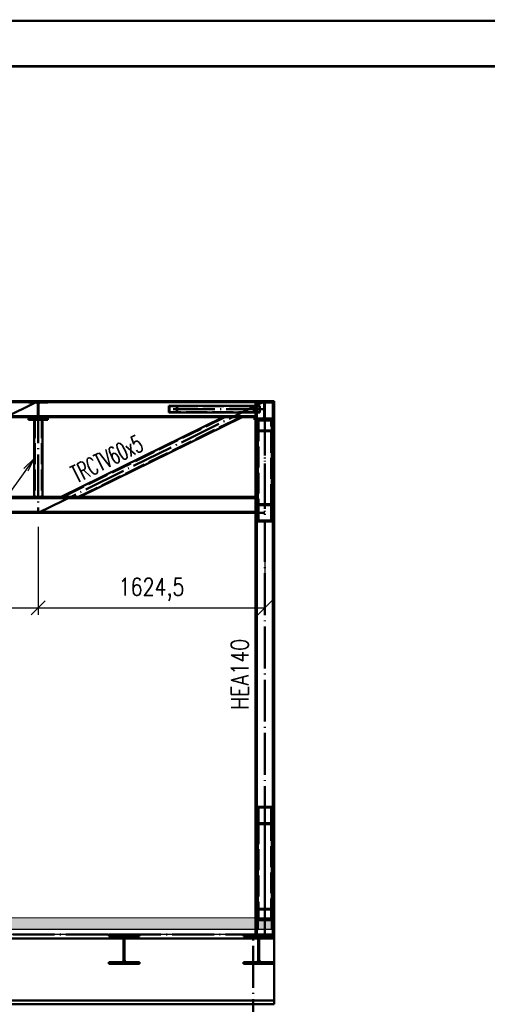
# Paper-space layout 'Layout1' of a CAD drawing. Extents: x -2 to 1033, y -36 to 596.
# Tile 20 of 64: x 238 to 305, y 453 to 594. Entities that reach past the tile are written whole.
import ezdxf
from ezdxf.enums import TextEntityAlignment as Align

# ---------------------------------------------------------------- set-up
doc = ezdxf.new("R2010")
doc.units = 0
doc.linetypes.add('ACAD_ISO02W100', pattern=[15, 12, -3])
doc.linetypes.add('ACAD_ISO04W100', pattern=[30.5, 24, -3, 0.5, -3])
doc.layers.get('0').update_dxf_attribs({"linetype": 'CONTINUOUS'})
doc.layers.get('DEFPOINTS').update_dxf_attribs({"color": 132, "linetype": 'CONTINUOUS'})
doc.layers.add('RAMECEK_HP', color=251, linetype='CONTINUOUS')
for name, color, linetype, lineweight in [('SS_2.ET-HALA_TaO-MOULDSHOP-HLAVNI_NOSNIK', 32, 'CONTINUOUS', 50), ('SS_2.ET-HALA_TaO-MOULDSHOP-NADSTAVBA', 94, 'CONTINUOUS', 50), ('SS_2.ET-HALA_TaO-MOULDSHOP-PODLAH.NOSNIK', 160, 'CONTINUOUS', 50), ('SS_2.ET-HALA_TaO-MOULDSHOP-PODLAHA', 9, 'CONTINUOUS', 5), ('SS_2.ET-HALA_TaO-MOULDSHOP-PODLAHA_LEM', 140, 'CONTINUOUS', 50), ('SS_2.ET-HALA_TaO-MOULDSHOP-SLOUP', 212, 'CONTINUOUS', 50), ('SS_2.ET-HALA_TaO-MOULDSHOP-TRAPEZ.PLECH', 153, 'CONTINUOUS', 18), ('SS_KOTY', 3, 'CONTINUOUS', 25), ('SS_POPIS_PROFILU', 13, 'CONTINUOUS', 25), ('SS_SRAFY', 8, 'CONTINUOUS', 18)]:
    doc.layers.add(name, color=color, linetype=linetype, lineweight=lineweight)
doc.styles.add('ROMANS', font='romans.shx', dxfattribs={"width": 0.8})
doc.styles.add('romans.shx', font='romans.shx', dxfattribs={"height": 5})
doc.dimstyles.new('A-1_(2.5)_50AS', dxfattribs={"dimtxt": 2.5, "dimasz": 2, "dimexe": 1, "dimexo": 2, "dimgap": 0, "dimtad": 0, "dimdec": 1, "dimlfac": 50, "dimrnd": 1, "dimtxsty": 'ROMANS', "dimblk1": 'OBLIQUE', "dimblk2": 'OBLIQUE', "dimsah": 1, "dimcen": 2, "dimclrd": 256, "dimclre": 256, "dimclrt": 256, "dimadec": 1, "dimazin": 2, "dimtfac": 0.714286, "dimtdec": 1, "dimtmove": 0, "dimatfit": 3, "dimldrblk": 'OPEN', "dimfxl": 1, "dimtvp": 1.142857, "dimtfill": 1, "dimtolj": 1, "dimlwd": -1, "dimlwe": -1, "dimarcsym": 0})
pattern_1 = [(45, (78.33294, 539.51809), (-0.04490128, 0.04490128), [])]

# ---------------------------------------------------------------- blocks, each defined once
blk = doc.blocks.new('*U6')
at = {"layer": 'RAMECEK_HP', "lineweight": 35, "const_width": 0.35}
for points in [[(0, 594), (0, 0), (841, 0), (841, 594)], [(6.5, 587.5), (6.5, 6.5), (834.5, 6.5), (834.5, 587.5)]]:
    blk.add_lwpolyline(points, close=True, dxfattribs=at)
at = {"layer": 'DEFPOINTS', "style": 'ROMANS', "width": 0.8}
blk.add_attdef('TISK', text='', height=10, dxfattribs=at).set_placement((841, -33), align=Align.RIGHT)
blk = doc.blocks.new('_Oblique')
at = {"color": 0, "linetype": 'ByBlock', "lineweight": -2}
blk.add_line((-0.5, -0.5), (0.5, 0.5), dxfattribs=at)
blk = doc.blocks.new('*D55')
at = {"layer": 'DEFPOINTS', "color": 0, "transparency": 16777216}
for p in [(208.29, 523.52, 46192.3), (240.78, 523.52, 46192.3), (240.78, 509.9)]:
    blk.add_point(p, dxfattribs=at)
at = {"layer": 'SS_KOTY', "transparency": 16777216}
for p, q in [((208.29, 521.52), (208.29, 508.9)), ((240.78, 521.52), (240.78, 508.9)), ((208.29, 509.9), (240.78, 509.9))]:
    blk.add_line(p, q, dxfattribs=at)
at = {"layer": 'SS_KOTY', "transparency": 16777216, "xscale": 2, "yscale": 2, "zscale": 2, "rotation": 180}
blk.add_blockref('_Oblique', (208.29, 509.9), dxfattribs=at)
at = {"layer": 'SS_KOTY', "transparency": 16777216, "xscale": 2, "yscale": 2, "zscale": 2}
blk.add_blockref('_Oblique', (240.78, 509.9), dxfattribs=at)
at = {"layer": 'SS_KOTY', "transparency": 16777216, "insert": (224.54, 512.54), "char_height": 2.5, "attachment_point": 5, "style": 'ROMANS', "bg_fill": 3, "box_fill_scale": 1.1, "bg_fill_color": 256, "bg_fill_true_color": 13158600, "bg_fill_transparency": 0}
blk.add_mtext('\\A1;1624,5', dxfattribs=at)
blk = doc.blocks.new('_OPEN')
at = {"color": 0, "linetype": 'ByBlock'}
for p, q in [((-1, 0.167), (0, 0)), ((0, 0), (-1, -0.167)), ((0, 0), (-1, 0))]:
    blk.add_line(p, q, dxfattribs=at)
blk = doc.blocks.new('*D56')
at = {"layer": 'DEFPOINTS', "color": 0, "transparency": 16777216}
for p in [(240.78, 523.52, 46192.3), (273.27, 523.52, 46192.3), (273.27, 509.9)]:
    blk.add_point(p, dxfattribs=at)
at = {"layer": 'SS_KOTY', "transparency": 16777216}
for p, q in [((240.78, 521.52), (240.78, 508.9)), ((273.27, 521.52), (273.27, 508.9)), ((240.78, 509.9), (273.27, 509.9))]:
    blk.add_line(p, q, dxfattribs=at)
at = {"layer": 'SS_KOTY', "transparency": 16777216, "xscale": 2, "yscale": 2, "zscale": 2, "rotation": 180}
blk.add_blockref('_Oblique', (240.78, 509.9), dxfattribs=at)
at = {"layer": 'SS_KOTY', "transparency": 16777216, "xscale": 2, "yscale": 2, "zscale": 2}
blk.add_blockref('_Oblique', (273.27, 509.9), dxfattribs=at)
at = {"layer": 'SS_KOTY', "transparency": 16777216, "insert": (257.03, 512.54), "char_height": 2.5, "attachment_point": 5, "style": 'ROMANS', "bg_fill": 3, "box_fill_scale": 1.1, "bg_fill_color": 256, "bg_fill_true_color": 13158600, "bg_fill_transparency": 0}
blk.add_mtext('\\A1;1624,5', dxfattribs=at)

psp = doc.layouts.get("Layout1")

# ---------------------------------------------------------------- hatches: boundary and pattern name
at = {"layer": 'SS_2.ET-HALA_TaO-MOULDSHOP-PODLAHA'}
h = psp.add_hatch(dxfattribs=at)
h.set_pattern_fill('ANSI35', color=252, scale=0.2, style=0)
h.set_pattern_definition([(45, (78.333, 539.5181), (-0.8980256, 0.8980256), []), (45, (79.231, 539.5181), (-0.8980256, 0.8980256), [1.5875, -0.3175, 0, -0.3175])])
h.paths.add_polyline_path([(274.4029, 465.5181), (77.2029, 465.5181), (77.2029, 463.8981), (274.4029, 463.8981)], flags=0)
at = {"layer": 'SS_SRAFY'}
h = psp.add_hatch(dxfattribs=at)
h.set_pattern_fill('ANSI31', color=5, scale=0.02, style=0)
h.set_pattern_definition(pattern_1)
h.paths.add_polyline_path([(240.7279, 539.1081), (240.7279, 537.2681, -0.41421356), (240.4879, 537.0281), (239.3829, 537.0281), (239.3829, 536.8581), (242.1829, 536.8581), (242.1829, 537.0281), (241.0779, 537.0281, -0.41421356), (240.8379, 537.2681), (240.8379, 539.1081, -0.41421356), (241.0779, 539.3481), (242.1829, 539.3481), (242.1829, 539.5181), (239.3829, 539.5181), (239.3829, 539.3481), (240.4879, 539.3481, -0.41421356)], flags=0)
h = psp.add_hatch(dxfattribs=at)
h.set_pattern_fill('ANSI31', color=5, scale=0.02, style=0)
h.set_pattern_definition(pattern_1)
h.paths.add_polyline_path([(274.6029, 536.8581), (274.6029, 537.0281), (273.4979, 537.0281, -0.41421356), (273.2579, 537.2681), (273.2579, 539.1081, -0.41421356), (273.4979, 539.3481), (274.6029, 539.3481), (274.6029, 539.5181), (271.8029, 539.5181), (271.8029, 539.3481), (272.9079, 539.3481, -0.41421356), (273.1479, 539.1081), (273.1479, 537.2681, -0.41421356), (272.9079, 537.0281), (271.8029, 537.0281), (271.8029, 536.8581)], flags=0)
h = psp.add_hatch(dxfattribs=at)
h.set_pattern_fill('ANSI31', color=5, scale=0.02, style=0)
h.set_pattern_definition(pattern_1)
h.paths.add_polyline_path([(274.6029, 465.5181), (274.4029, 465.5181), (274.4029, 463.1181), (274.6029, 463.1181)], flags=0)
h = psp.add_hatch(dxfattribs=at)
h.set_pattern_fill('ANSI31', color=5, scale=0.02, style=0)
h.set_pattern_definition(pattern_1)
h.paths.add_polyline_path([(253.5129, 462.8981), (255.2829, 462.8981), (255.2829, 463.1181), (250.8829, 463.1181), (250.8829, 462.8981), (252.6529, 462.8981, -0.41421356), (253.0129, 462.5381), (253.0129, 459.4981, -0.41421356), (252.6529, 459.1381), (250.8829, 459.1381), (250.8829, 458.9181), (255.2829, 458.9181), (255.2829, 459.1381), (253.5129, 459.1381, -0.41421356), (253.1529, 459.4981), (253.1529, 462.5381, -0.41421356)], flags=0)
h = psp.add_hatch(dxfattribs=at)
h.set_pattern_fill('ANSI31', color=5, scale=0.02, style=0)
h.set_pattern_definition(pattern_1)
h.paths.add_polyline_path([(272.8329, 462.8981), (274.6029, 462.8981), (274.6029, 463.1181), (270.2029, 463.1181), (270.2029, 462.8981), (271.9729, 462.8981, -0.41421356), (272.3329, 462.5381), (272.3329, 459.4981, -0.41421356), (271.9729, 459.1381), (270.2029, 459.1381), (270.2029, 458.9181), (274.6029, 458.9181), (274.6029, 459.1381), (272.8329, 459.1381, -0.41421356), (272.4729, 459.4981), (272.4729, 462.5381, -0.41421356)], flags=0)

# ---------------------------------------------------------------- linework, layer by layer
at = {"layer": 'SS_2.ET-HALA_TaO-MOULDSHOP-HLAVNI_NOSNIK', "color": 7, "linetype": 'ACAD_ISO04W100', "ltscale": 0.25}
psp.add_line((77.0029, 463.1181), (274.6029, 463.1181), dxfattribs=at)
at = {"layer": 'SS_2.ET-HALA_TaO-MOULDSHOP-HLAVNI_NOSNIK', "color": 1, "linetype": 'Continuous', "ltscale": 0.25}
for p, q in [((274.6029, 459.1381), (274.6029, 462.8981)), ((253.0047, 462.5581), (233.8412, 462.5581)), ((272.3247, 462.5581), (253.1612, 462.5581)), ((274.6029, 462.5581), (272.4812, 462.5581)), ((274.6029, 453.1181), (274.6029, 458.9181)), ((274.6029, 453.6781), (77.003, 453.6781)), ((77.003, 453.1181), (274.6029, 453.1181))]:
    psp.add_line(p, q, dxfattribs=at)
at = {"layer": 'SS_2.ET-HALA_TaO-MOULDSHOP-HLAVNI_NOSNIK', "color": 3, "linetype": 'ACAD_ISO02W100', "ltscale": 0.25}
for p, q in [((253.1612, 462.5581), (253.0047, 462.5581)), ((272.4812, 462.5581), (272.3247, 462.5581))]:
    psp.add_line(p, q, dxfattribs=at)
at = {"layer": 'SS_2.ET-HALA_TaO-MOULDSHOP-NADSTAVBA', "color": 7, "linetype": 'ACAD_ISO04W100', "ltscale": 0.25}
for p, q in [((78.3329, 539.5181), (273.2729, 539.5181)), ((260.1172, 538.3781), (273.2029, 538.3781)), ((273.2729, 465.5181), (273.2729, 480.1861))]:
    psp.add_line(p, q, dxfattribs=at)
at = {"layer": 'SS_2.ET-HALA_TaO-MOULDSHOP-NADSTAVBA', "color": 1, "linetype": 'Continuous', "ltscale": 0.25}
for p, q in [((239.3829, 539.5181), (209.6929, 539.5181)), ((239.3829, 539.3581), (209.6929, 539.3581)), ((242.1829, 539.5181), (239.3829, 539.5181)), ((239.3829, 539.5181), (239.3829, 539.3481)), ((239.3829, 539.3481), (240.4879, 539.3481)), ((240.7279, 539.1081), (240.7279, 537.2681)), ((240.8379, 537.2681), (240.8379, 539.1081)), ((241.0779, 539.3481), (242.1829, 539.3481)), ((271.8029, 539.5181), (242.1829, 539.5181)), ((242.1829, 539.3481), (242.1829, 539.5181)), ((271.8029, 539.3581), (242.1829, 539.3581)), ((259.5197, 538.8781), (260.7147, 538.8781)), ((259.5197, 538.8781), (259.5197, 537.8781)), ((260.7147, 538.8781), (272.5479, 538.8781)), ((260.7147, 538.8781), (260.7147, 537.8781)), ((274.6029, 539.5181), (271.8029, 539.5181)), ((271.8029, 539.5181), (271.8029, 539.3481)), ((271.8029, 539.3481), (272.9079, 539.3481)), ((271.9429, 539.3481), (271.9429, 538.8781)), ((272.1129, 539.3481), (272.1129, 538.8781)), ((272.5479, 537.8781), (272.5479, 538.8781)), ((273.1479, 539.1081), (273.1479, 537.2681)), ((273.2579, 537.2681), (273.2579, 539.1081)), ((273.4979, 539.3481), (274.6029, 539.3481)), ((274.4329, 539.3481), (274.4329, 537.0281)), ((274.6029, 539.3481), (274.6029, 539.5181)), ((274.6029, 537.0281), (274.6029, 539.3481)), ((260.7147, 537.8781), (259.5197, 537.8781)), ((259.5914, 538.8181), (260.643, 538.8181)), ((259.5914, 538.8181), (259.5914, 537.9381)), ((260.643, 537.9381), (259.5914, 537.9381)), ((260.643, 538.8181), (260.643, 537.9381)), ((272.5479, 537.8781), (260.7147, 537.8781)), ((271.9429, 537.8781), (271.9429, 537.0281)), ((272.1129, 537.8781), (272.1129, 537.0281)), ((208.3479, 537.3981), (240.7279, 537.3981)), ((240.7155, 537.2381), (208.3604, 537.2381)), ((240.4879, 537.0281), (239.3829, 537.0281)), ((239.3829, 537.0281), (239.3829, 536.8581)), ((239.3829, 536.8581), (242.1829, 536.8581)), ((240.1829, 537.0281), (240.1829, 537.2381)), ((240.1829, 525.7981), (240.1829, 536.8581)), ((240.8379, 537.3981), (271.9429, 537.3981)), ((271.9429, 537.2381), (240.8504, 537.2381)), ((242.1829, 537.0281), (241.0779, 537.0281)), ((241.3829, 537.2381), (241.3829, 537.0281)), ((241.3829, 536.8581), (241.3829, 525.7981)), ((242.1829, 536.8581), (242.1829, 537.0281)), ((267.285, 537.2381), (244.0547, 525.7981)), ((246.7709, 525.7981), (270.0012, 537.2381)), ((272.9079, 537.0281), (271.8029, 537.0281)), ((271.8029, 537.0281), (271.8029, 536.8581)), ((271.8029, 536.8581), (274.6029, 536.8581)), ((272.2729, 536.8581), (272.2729, 524.7702)), ((274.6029, 537.0281), (273.4979, 537.0281)), ((274.2729, 536.8581), (274.2729, 524.7702)), ((274.6029, 536.8581), (274.6029, 537.0281)), ((176.4029, 525.7981), (271.9429, 525.7981)), ((176.4029, 525.6381), (271.9429, 525.6381)), ((272.2729, 524.7702), (274.2729, 524.7702)), ((272.3729, 524.6462), (274.1729, 524.6462)), ((274.2729, 481.4262), (272.2729, 481.4262)), ((272.2729, 481.4262), (272.2729, 478.946)), ((274.1729, 481.3022), (272.3729, 481.3022)), ((272.3729, 481.3022), (272.3729, 479.07)), ((274.1729, 479.07), (274.1729, 481.3022)), ((274.2729, 481.4262), (274.2729, 478.946)), ((274.2729, 478.946), (272.2729, 478.946)), ((272.2729, 478.946), (272.2729, 465.5181)), ((274.1729, 479.07), (272.3729, 479.07)), ((274.2729, 478.946), (274.2729, 465.5181))]:
    psp.add_line(p, q, dxfattribs=at)
at = {"layer": 'SS_2.ET-HALA_TaO-MOULDSHOP-NADSTAVBA', "color": 3, "linetype": 'ACAD_ISO02W100', "ltscale": 0.25}
for p, q in [((242.1829, 539.3581), (239.3829, 539.3581)), ((240.7175, 539.1781), (240.7279, 539.1081)), ((240.8484, 539.1781), (240.7175, 539.1781)), ((240.7279, 539.0781), (240.8379, 539.0781)), ((240.8379, 539.1081), (240.8484, 539.1781)), ((271.7111, 537.8781), (271.7111, 538.8781)), ((271.9429, 539.3581), (271.8029, 539.3581)), ((271.9429, 539.5181), (271.9429, 539.3481)), ((271.9429, 538.8781), (271.9429, 537.8781)), ((272.1129, 539.5181), (272.1129, 539.3481)), ((272.1129, 538.8781), (272.1129, 537.8781)), ((274.4329, 539.5181), (274.4329, 539.3481)), ((240.8379, 537.6781), (240.7279, 537.6781)), ((240.7279, 537.5781), (240.8379, 537.5781)), ((260.643, 538.8181), (272.4977, 538.8181)), ((272.4977, 537.9381), (260.643, 537.9381)), ((271.7613, 537.9381), (271.7613, 538.8181)), ((272.4977, 537.9381), (272.4977, 538.8181)), ((240.1829, 536.8581), (240.1829, 537.0281)), ((240.2829, 537.2381), (240.2829, 525.7981)), ((240.8504, 537.2381), (240.7155, 537.2381)), ((240.7279, 537.3981), (240.8379, 537.3981)), ((241.2829, 537.2381), (241.2829, 525.7981)), ((241.3829, 537.0281), (241.3829, 536.8581)), ((267.5113, 537.2381), (244.2811, 525.7981)), ((246.5446, 525.7981), (269.7748, 537.2381)), ((271.9429, 537.0281), (271.9429, 536.8581)), ((272.1129, 537.0281), (272.1129, 536.8581)), ((274.1729, 536.7774), (272.3729, 536.7774)), ((272.3729, 536.7774), (272.3729, 524.6462)), ((274.1729, 524.6462), (274.1729, 536.7774)), ((274.4329, 537.0281), (274.4329, 536.8581)), ((274.2729, 535.2453), (272.2729, 535.2453)), ((274.1729, 535.326), (272.3729, 535.326)), ((272.3729, 479.07), (272.3729, 465.2664)), ((274.1729, 465.2664), (274.1729, 479.07)), ((271.9429, 465.5181), (271.9429, 463.1181)), ((272.1129, 465.5181), (272.1129, 463.1181)), ((272.2729, 466.7986), (274.2729, 466.7986)), ((272.2729, 465.5181), (272.2729, 465.1858)), ((272.3729, 466.7179), (274.1729, 466.7179)), ((274.2729, 465.5181), (274.2729, 465.1858)), ((274.4329, 465.5181), (274.4329, 463.1181)), ((272.2729, 465.1858), (274.2729, 465.1858)), ((272.3729, 465.2664), (274.1729, 465.2664))]:
    psp.add_line(p, q, dxfattribs=at)
at = {"layer": 'SS_2.ET-HALA_TaO-MOULDSHOP-NADSTAVBA', "color": 1, "linetype": 'Continuous', "ltscale": 0.25, "extrusion": (-1.83697e-16, 6.12323e-17, -1)}
for centre, start, end in [((-240.4879, 539.1081), 90, 180), ((-241.0779, 539.1081), 0, 90), ((-240.4879, 537.2681), 180, 270), ((-241.0779, 537.2681), 270, 0)]:
    psp.add_arc(centre, 0.24, start, end, dxfattribs=at)
at = {"layer": 'SS_2.ET-HALA_TaO-MOULDSHOP-NADSTAVBA', "color": 1, "linetype": 'Continuous', "ltscale": 0.25, "extrusion": (1.00442e-12, 2.42538e-12, -1)}
psp.add_arc((-272.9079, 539.1081, 0), 0.24, 90, 180, dxfattribs=at)
at = {"layer": 'SS_2.ET-HALA_TaO-MOULDSHOP-NADSTAVBA', "color": 1, "linetype": 'Continuous', "ltscale": 0.25, "extrusion": (-2.4255e-12, 1.00466e-12, -1)}
psp.add_arc((-273.4979, 539.1081), 0.24, 0, 90, dxfattribs=at)
at = {"layer": 'SS_2.ET-HALA_TaO-MOULDSHOP-NADSTAVBA', "color": 1, "linetype": 'Continuous', "ltscale": 0.25, "extrusion": (7.53266e-13, -1.81893e-12, -1)}
psp.add_arc((-272.9079, 537.2681), 0.24, 180, 270, dxfattribs=at)
at = {"layer": 'SS_2.ET-HALA_TaO-MOULDSHOP-NADSTAVBA', "color": 1, "linetype": 'Continuous', "ltscale": 0.25, "extrusion": (-1.81917e-12, -7.53389e-13, -1)}
psp.add_arc((-273.4979, 537.2681), 0.24, 270, 360, dxfattribs=at)
at = {"layer": 'SS_2.ET-HALA_TaO-MOULDSHOP-PODLAH.NOSNIK', "color": 1, "linetype": 'Continuous', "ltscale": 0.25}
for p, q in [((255.2829, 463.1181), (250.8829, 463.1181)), ((250.8829, 463.1181), (250.8829, 462.8981)), ((250.8829, 462.8981), (252.6529, 462.8981)), ((253.5129, 462.8981), (255.2829, 462.8981)), ((255.2829, 462.8981), (255.2829, 463.1181)), ((274.6029, 463.1181), (270.2029, 463.1181)), ((270.2029, 463.1181), (270.2029, 462.8981)), ((270.2029, 462.8981), (271.9729, 462.8981)), ((272.8329, 462.8981), (274.6029, 462.8981)), ((274.6029, 462.8981), (274.6029, 463.1181)), ((253.0129, 462.5381), (253.0129, 459.4981)), ((253.1529, 459.4981), (253.1529, 462.5381)), ((272.3329, 462.5381), (272.3329, 459.4981)), ((272.4729, 459.4981), (272.4729, 462.5381)), ((252.6529, 459.1381), (250.8829, 459.1381)), ((250.8829, 459.1381), (250.8829, 458.9181)), ((250.8829, 458.9181), (255.2829, 458.9181)), ((255.2829, 459.1381), (253.5129, 459.1381)), ((255.2829, 458.9181), (255.2829, 459.1381)), ((271.9729, 459.1381), (270.2029, 459.1381)), ((270.2029, 459.1381), (270.2029, 458.9181)), ((270.2029, 458.9181), (274.6029, 458.9181)), ((274.6029, 459.1381), (272.8329, 459.1381)), ((274.6029, 458.9181), (274.6029, 459.1381))]:
    psp.add_line(p, q, dxfattribs=at)
at = {"layer": 'SS_2.ET-HALA_TaO-MOULDSHOP-PODLAH.NOSNIK', "color": 3, "linetype": 'ACAD_ISO02W100', "ltscale": 0.25}
for p, q in [((253.1529, 462.2181), (253.0129, 462.2181)), ((253.0129, 462.0181), (253.1529, 462.0181)), ((272.4729, 462.2181), (272.3329, 462.2181)), ((272.3329, 462.0181), (272.4729, 462.0181))]:
    psp.add_line(p, q, dxfattribs=at)
at = {"layer": 'SS_2.ET-HALA_TaO-MOULDSHOP-PODLAH.NOSNIK', "color": 1, "linetype": 'Continuous', "ltscale": 0.25, "extrusion": (-1.83697e-16, 6.12323e-17, -1)}
for centre, start, end in [((-252.6529, 462.5381), 90, 180), ((-253.5129, 462.5381), 0, 90), ((-271.9729, 462.5381), 90, 180), ((-272.8329, 462.5381), 0, 90)]:
    psp.add_arc(centre, 0.36, start, end, dxfattribs=at)
at = {"layer": 'SS_2.ET-HALA_TaO-MOULDSHOP-PODLAH.NOSNIK', "color": 1, "linetype": 'Continuous', "ltscale": 0.25, "extrusion": (1.6725e-13, -4.04159e-13, -1)}
for centre in [(-252.6529, 459.4981), (-271.9729, 459.4981)]:
    psp.add_arc(centre, 0.36, 180, 270, dxfattribs=at)
at = {"layer": 'SS_2.ET-HALA_TaO-MOULDSHOP-PODLAH.NOSNIK', "color": 1, "linetype": 'Continuous', "ltscale": 0.25, "extrusion": (-4.04404e-13, -1.67372e-13, -1)}
for centre in [(-253.5129, 459.4981), (-272.8329, 459.4981)]:
    psp.add_arc(centre, 0.36, 270, 360, dxfattribs=at)
at = {"layer": 'SS_2.ET-HALA_TaO-MOULDSHOP-PODLAHA', "color": 9, "linetype": 'Continuous', "ltscale": 0.25}
for p, q in [((274.4029, 465.5181), (77.2029, 465.5181)), ((77.203, 463.8981), (274.4029, 463.8981))]:
    psp.add_line(p, q, dxfattribs=at)
at = {"layer": 'SS_2.ET-HALA_TaO-MOULDSHOP-PODLAHA', "color": 9, "linetype": 'ACAD_ISO02W100', "ltscale": 0.25}
for p, q in [((271.9229, 465.5181), (271.9229, 463.8981)), ((272.133, 463.8981), (272.133, 465.5181)), ((272.3529, 463.8981), (272.3529, 465.5181)), ((274.1929, 463.8981), (274.1929, 465.5181)), ((77.203, 463.8882), (274.4029, 463.8882)), ((77.203, 463.8652), (274.4029, 463.8652)), ((77.203, 463.1638), (274.4029, 463.1638)), ((77.203, 463.1396), (274.4029, 463.1396)), ((271.9229, 463.8981), (271.9229, 463.3684)), ((272.133, 463.3684), (271.9229, 463.3684)), ((271.9229, 463.3684), (271.9229, 463.1638)), ((271.9229, 463.1638), (271.9229, 463.1576)), ((271.9229, 463.1576), (271.9229, 463.1396)), ((272.133, 463.3684), (272.133, 463.8981)), ((272.1974, 463.7363), (272.133, 463.5323)), ((272.133, 463.1638), (272.133, 463.3684)), ((272.133, 463.1576), (272.133, 463.1638)), ((272.133, 463.1396), (272.133, 463.1576)), ((272.3529, 463.8208), (272.1974, 463.7363)), ((272.3529, 463.8208), (272.3529, 463.8981)), ((274.1929, 463.8208), (272.3529, 463.8208)), ((274.1929, 463.8208), (274.1929, 463.8981)), ((274.3485, 463.7363), (274.1929, 463.8208)), ((274.4029, 463.5641), (274.3485, 463.7363)), ((274.4029, 463.8981), (274.4029, 463.8945))]:
    psp.add_line(p, q, dxfattribs=at)
at = {"layer": 'SS_2.ET-HALA_TaO-MOULDSHOP-PODLAHA_LEM', "color": 1, "linetype": 'Continuous', "ltscale": 0.25}
for p, q in [((274.6029, 465.5181), (274.4029, 465.5181)), ((274.4029, 465.5181), (274.4029, 463.8981)), ((274.6029, 463.1181), (274.6029, 465.5181)), ((274.4029, 463.8767), (274.4029, 463.1181))]:
    psp.add_line(p, q, dxfattribs=at)
at = {"layer": 'SS_2.ET-HALA_TaO-MOULDSHOP-PODLAHA_LEM', "color": 7, "linetype": 'ACAD_ISO04W100', "ltscale": 0.25}
psp.add_line((274.6029, 463.1181), (274.6029, 463.1181), dxfattribs=at)
at = {"layer": 'SS_2.ET-HALA_TaO-MOULDSHOP-SLOUP', "color": 7, "linetype": 'ACAD_ISO04W100', "ltscale": 0.25}
psp.add_line((271.6029, 341.1181), (271.6029, 463.1181), dxfattribs=at)
at = {"layer": 'SS_2.ET-HALA_TaO-MOULDSHOP-TRAPEZ.PLECH', "color": 5, "linetype": 'Continuous', "ltscale": 0.25}
for p, q in [((77.203, 463.8767), (274.4029, 463.8767)), ((77.203, 463.8524), (274.4029, 463.8524)), ((77.203, 463.151), (274.4029, 463.151)), ((250.8829, 463.1181), (235.9629, 463.1181)), ((270.2029, 463.1181), (255.2829, 463.1181)), ((274.4029, 463.8981), (274.4029, 463.8767))]:
    psp.add_line(p, q, dxfattribs=at)
at = {"layer": 'SS_POPIS_PROFILU', "color": 0, "linetype": 'ByBlock'}
for p, q in [((238.7447, 529.8989), (240.1829, 531.3281)), ((240.1829, 531.3281), (239.0153, 529.7043)), ((240.1829, 531.3281), (239.286, 529.5097))]:
    psp.add_line(p, q, dxfattribs=at)

# ---------------------------------------------------------------- block references
at = {"layer": 'RAMECEK_HP'}
psp.add_blockref('*U6', (0, 0), dxfattribs=at)

# ---------------------------------------------------------------- texts
at = {"layer": 'SS_POPIS_PROFILU', "color": 13, "style": 'romans.shx'}
for s, rotation, width, p in [('TRCTV60x5', 26.218366, 0.6, (246.3145, 527.7582)), ('HEA140', 90, 0.8, (270.9219, 495.2743))]:
    psp.add_text(s, height=2.5, rotation=rotation, dxfattribs=dict(at, width=width)).set_placement(p)

# ---------------------------------------------------------------- next in the draw order: dimensions: what is measured, and where the dimension line sits
at = {"layer": 'SS_KOTY'}
dim = psp.add_linear_dim(base=(240.7829, 509.9001), p1=(208.2929, 523.5181, 46192.3), p2=(240.7829, 523.5181, 46192.3), dimstyle='A-1_(2.5)_50AS', override={"dimgap": 1.15, "dimtad": 1, "dimrnd": 0.1, "dimtmove": 1}, dxfattribs=at)
dim.commit()
dim.dimension.update_dxf_attribs({"geometry": '*D55', "text_midpoint": (224.5379, 512.5382)})

# ---------------------------------------------------------------- next in the draw order: dimensions: what is measured, and where the dimension line sits
dim = psp.add_linear_dim(base=(273.2729, 509.9001), p1=(240.7829, 523.5181, 46192.3), p2=(273.2729, 523.5181, 46192.3), dimstyle='A-1_(2.5)_50AS', override={"dimgap": 1.15, "dimtad": 1, "dimrnd": 0.1, "dimtmove": 1}, dxfattribs=at)
dim.commit()
dim.dimension.update_dxf_attribs({"geometry": '*D56', "text_midpoint": (257.0279, 512.5382)})

# ---------------------------------------------------------------- next in the draw order: linework, layer by layer
at = {"layer": 'SS_2.ET-HALA_TaO-MOULDSHOP-NADSTAVBA', "color": 7, "linetype": 'ACAD_ISO04W100', "ltscale": 0.25}
for p, q in [((208.2929, 523.5181), (240.7829, 539.5181)), ((240.7829, 523.5181), (273.2729, 539.5181)), ((240.7829, 539.5181), (240.7829, 523.5181)), ((273.2729, 463.1181), (273.2729, 539.5181)), ((273.2729, 538.1981), (273.2729, 523.5301)), ((78.3329, 523.5181), (273.2729, 523.5181))]:
    psp.add_line(p, q, dxfattribs=at)
at = {"layer": 'SS_2.ET-HALA_TaO-MOULDSHOP-NADSTAVBA', "color": 1, "linetype": 'Continuous', "ltscale": 0.25}
for p, q in [((271.9429, 536.8581), (271.9429, 465.5181)), ((272.1129, 536.8581), (272.1129, 465.5181)), ((274.4329, 536.8581), (274.4329, 465.5181)), ((274.6029, 465.5181), (274.6029, 536.8581)), ((272.2729, 524.7702), (272.2729, 522.414)), ((274.2729, 524.7702), (274.2729, 522.29)), ((271.9429, 523.6781), (79.663, 523.6781)), ((79.663, 523.5181), (271.9429, 523.5181)), ((272.3729, 524.6462), (272.3729, 522.414)), ((274.1729, 522.414), (274.1729, 524.6462)), ((272.2729, 522.414), (272.2729, 522.29)), ((272.2729, 522.29), (274.2729, 522.29)), ((272.3729, 522.414), (274.1729, 522.414))]:
    psp.add_line(p, q, dxfattribs=at)
at = {"layer": 'SS_POPIS_PROFILU', "color": 13}
psp.add_lwpolyline([(240.1829, 531.3281), (230.8271, 518.3172), (218.7557, 518.3172)], dxfattribs=at)

doc.saveas('drawing.dxf')
